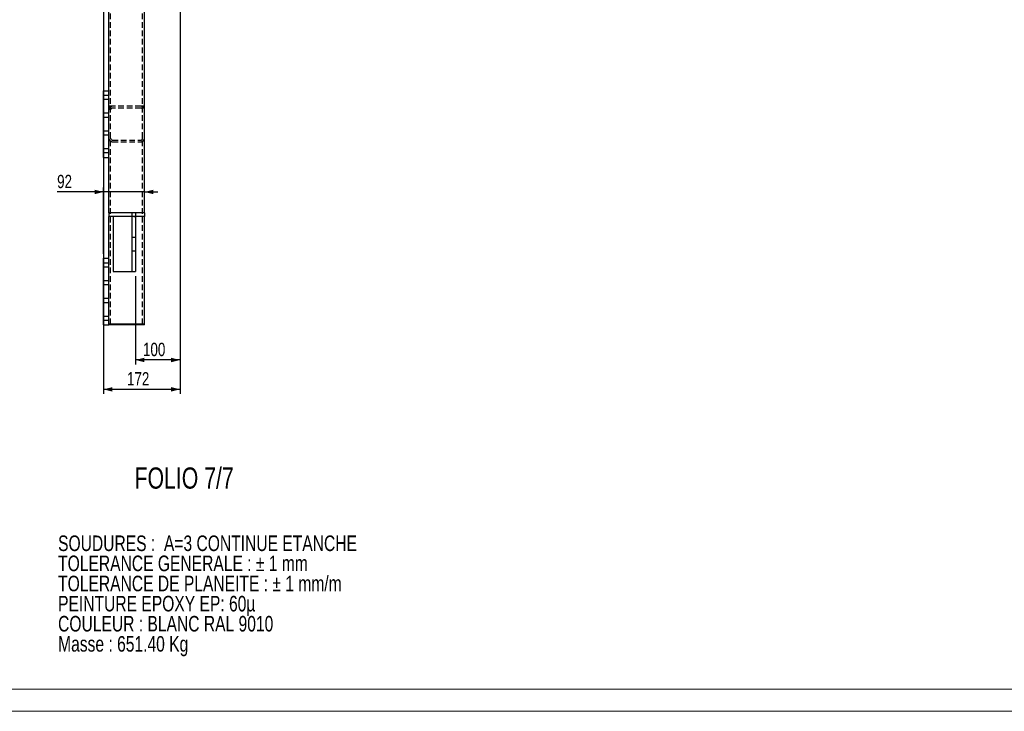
# Model space of a CAD drawing. Header units: millimetres. Extents: x 0 to 841, y 0 to 594.
# Tile 7 of 14: x 360 to 582, y 0 to 156. Entities that reach past the tile are written whole.
import ezdxf

# ---------------------------------------------------------------- set-up
doc = ezdxf.new("R2010")
doc.units = ezdxf.units.MM
doc.linetypes.add('HIDDEN', pattern=[1.905, 1.27, -0.635])
for name, color, linetype in [('COTES', 1, 'Continuous'), ('NOTES', 6, 'Continuous'), ('TRAIT-FINS', 9, 'Continuous'), ('TRAIT-TIRET', 2, 'HIDDEN')]:
    doc.layers.add(name, color=color, linetype=linetype)
doc.layers.add('TRAIT-FORT', color=4, linetype='Continuous', lineweight=25)
doc.styles.add('SLDTEXTSTYLE0', font='TXT', dxfattribs={"width": 0.75})
doc.dimstyles.new('SLDDIMSTYLE6', dxfattribs={"dimtxt": 3, "dimasz": 2, "dimexe": 0, "dimexo": 0.0625, "dimgap": 0.75, "dimtad": 1, "dimdec": 0, "dimlfac": 10, "dimrnd": 1e-09, "dimzin": 12, "dimdsep": 46, "dimtxsty": 'SLDTEXTSTYLE0', "dimsah": 1, "dimcen": 0.09, "dimadec": 0, "dimazin": 3, "dimtfac": 1, "dimtdec": 0, "dimtmove": 0, "dimatfit": 0, "dimfxl": 1, "dimfrac": 2, "dimtolj": 1, "dimtzin": 12, "dimarcsym": 0})
doc.dimstyles.new('SLDDIMSTYLE7', dxfattribs={"dimtxt": 3, "dimasz": 2, "dimexe": 0, "dimexo": 0.0625, "dimgap": 0.75, "dimtad": 1, "dimdec": 0, "dimlfac": 10, "dimrnd": 1e-09, "dimzin": 12, "dimdsep": 46, "dimtxsty": 'SLDTEXTSTYLE0', "dimsah": 1, "dimcen": 0.09, "dimadec": 0, "dimazin": 3, "dimtfac": 1, "dimtdec": 0, "dimtofl": 0, "dimtmove": 0, "dimatfit": 3, "dimfxl": 1, "dimfrac": 2, "dimtolj": 1, "dimtzin": 12, "dimarcsym": 0})

# ---------------------------------------------------------------- blocks, each defined once
blk = doc.blocks.new('SW_NOTE_0')
at = {"layer": 'NOTES', "color": 0, "char_height": 3.5, "attachment_point": 1, "style": 'SLDTEXTSTYLE0'}
for s, insert in [('SOUDURES :  A=3 CONTINUE ETANCHE', (0, 4.51)), ('TOLERANCE GENERALE : ± 1 mm', (0, -0.01)), ('TOLERANCE DE PLANEITE : ± 1 mm/m', (0, -4.54)), ('PEINTURE EPOXY EP: 60µ', (0, -9.07)), ('COULEUR : BLANC RAL 9010', (0, -13.59)), ('Masse : 651.40 Kg', (0, -18.12))]:
    blk.add_mtext(s, dxfattribs=dict(at, insert=insert))
blk = doc.blocks.new('_D_66')
at = {"layer": 'COTES', "color": 1, "transparency": 16777216}
for p, q in [((379.2, 102.94), (379.2, 117.85)), ((379.2, 116.85), (368.77, 116.85)), ((388.4, 116.85), (379.2, 116.85)), ((388.4, 116.85), (391.4, 116.85))]:
    blk.add_line(p, q, dxfattribs=at)
for points in [[(379.2, 116.85), (377.2, 117.35), (377.2, 116.35)], [(388.4, 116.85), (390.4, 116.35), (390.4, 117.35)]]:
    blk.add_solid(points, dxfattribs=at)
at = {"layer": 'COTES', "color": 1, "transparency": 16777216, "insert": (368.77, 120.71), "char_height": 3, "attachment_point": 1, "style": 'SLDTEXTSTYLE0'}
blk.add_mtext('92', dxfattribs=at)
blk = doc.blocks.new('_D_67')
at = {"layer": 'COTES', "color": 1, "transparency": 16777216}
for p, q in [((396.4, 171.74), (396.4, 71.44)), ((379.2, 167.64), (379.2, 71.44)), ((396.4, 72.44), (379.2, 72.44))]:
    blk.add_line(p, q, dxfattribs=at)
for points in [[(379.2, 72.44), (381.2, 71.94), (381.2, 72.94)], [(396.4, 72.44), (394.4, 72.94), (394.4, 71.94)]]:
    blk.add_solid(points, dxfattribs=at)
at = {"layer": 'COTES', "color": 1, "transparency": 16777216, "insert": (384.48, 76.31), "char_height": 3, "attachment_point": 1, "style": 'SLDTEXTSTYLE0'}
blk.add_mtext('172', dxfattribs=at)
blk = doc.blocks.new('_D_68')
at = {"layer": 'COTES', "color": 1, "transparency": 16777216}
for p, q in [((396.4, 171.74), (396.4, 78.05)), ((386.4, 97.94), (386.4, 78.05)), ((396.4, 79.05), (386.4, 79.05))]:
    blk.add_line(p, q, dxfattribs=at)
for points in [[(386.4, 79.05), (388.4, 78.55), (388.4, 79.55)], [(396.4, 79.05), (394.4, 79.55), (394.4, 78.55)]]:
    blk.add_solid(points, dxfattribs=at)
at = {"layer": 'COTES', "color": 1, "transparency": 16777216, "insert": (388.08, 82.92), "char_height": 3, "attachment_point": 1, "style": 'SLDTEXTSTYLE0'}
blk.add_mtext('100', dxfattribs=at)

msp = doc.modelspace()

# ---------------------------------------------------------------- linework, layer by layer
at = {"color": 7, "linetype": 'Continuous', "lineweight": 18}
for p, q in [((836, 5), (5, 5)), ((841, 0), (0, 0))]:
    msp.add_line(p, q, dxfattribs=at)
at = {"layer": 'TRAIT-FINS', "color": 7, "linetype": 'Continuous', "lineweight": 18}
for p, q in [((379.21, 138.64), (380.4, 138.64)), ((379.21, 138.64), (380.4, 138.64)), ((379.21, 138.64), (380.4, 138.64)), ((379.21, 138.64), (380.4, 138.64)), ((379.21, 137.64), (380.4, 137.64)), ((379.21, 137.64), (380.4, 137.64)), ((379.21, 137.64), (380.4, 137.64)), ((379.21, 137.64), (380.4, 137.64)), ((379.21, 134.64), (380.4, 134.64)), ((379.21, 134.64), (380.4, 134.64)), ((379.21, 134.64), (380.4, 134.64)), ((379.21, 134.64), (380.4, 134.64)), ((379.21, 133.64), (380.4, 133.64)), ((379.21, 133.64), (380.4, 133.64)), ((379.21, 133.64), (380.4, 133.64)), ((379.21, 133.64), (380.4, 133.64)), ((379.21, 130.64), (380.4, 130.64)), ((379.21, 130.64), (380.4, 130.64)), ((379.21, 130.64), (380.4, 130.64)), ((379.21, 130.64), (380.4, 130.64)), ((379.21, 129.64), (380.4, 129.64)), ((379.21, 129.64), (380.4, 129.64)), ((379.21, 129.64), (380.4, 129.64)), ((379.21, 129.64), (380.4, 129.64)), ((379.21, 126.64), (380.4, 126.64)), ((379.21, 126.64), (380.4, 126.64)), ((379.21, 126.64), (380.4, 126.64)), ((379.21, 126.64), (380.4, 126.64)), ((379.21, 125.64), (380.4, 125.64)), ((379.21, 125.64), (380.4, 125.64)), ((379.21, 125.64), (380.4, 125.64)), ((379.21, 125.64), (380.4, 125.64)), ((379.21, 100.94), (380.4, 100.94)), ((379.21, 100.94), (380.4, 100.94)), ((379.21, 99.94), (380.4, 99.94)), ((379.21, 99.94), (380.4, 99.94)), ((379.21, 96.94), (380.4, 96.94)), ((379.21, 96.94), (380.4, 96.94)), ((379.21, 95.94), (380.4, 95.94)), ((379.21, 95.94), (380.4, 95.94)), ((379.21, 92.94), (380.4, 92.94)), ((379.21, 92.94), (380.4, 92.94)), ((379.21, 91.94), (380.4, 91.94)), ((379.21, 91.94), (380.4, 91.94)), ((379.21, 88.94), (380.4, 88.94)), ((379.21, 88.94), (380.4, 88.94)), ((379.21, 87.94), (380.4, 87.94)), ((379.21, 87.94), (380.4, 87.94))]:
    msp.add_line(p, q, dxfattribs=at)
at = {"layer": 'TRAIT-FORT', "color": 4, "linetype": 'Continuous', "lineweight": 25}
for p, q in [((380.4, 112.14), (380.4, 171.34)), ((388.4, 112.14), (388.4, 171.34)), ((379.2, 124.64), (379.2, 139.64)), ((379.2, 139.64), (380.4, 139.64)), ((379.2, 124.64), (380.4, 124.64)), ((380.4, 112.14), (380.4, 111.34)), ((385.6, 112.14), (380.4, 112.14)), ((385.6, 111.34), (380.4, 111.34)), ((380.4, 101.94), (380.4, 111.34)), ((381.4, 111.34), (381.4, 98.94)), ((385.6, 112.14), (385.6, 111.34)), ((386.4, 112.14), (385.6, 112.14)), ((385.6, 111.34), (385.6, 98.94)), ((386.4, 111.34), (385.6, 111.34)), ((386, 111.34), (386.4, 111.34)), ((386.4, 112.14), (386.4, 111.34)), ((388.4, 112.14), (386.4, 112.14)), ((386.4, 111.34), (386.4, 98.94)), ((388.4, 111.34), (386.4, 111.34)), ((388.4, 112.14), (388.4, 111.34)), ((388.4, 87.14), (388.4, 111.34)), ((379.2, 86.94), (379.2, 101.94)), ((379.2, 101.94), (380.4, 101.94)), ((380.4, 86.94), (380.4, 101.94)), ((381.4, 98.94), (381.8, 98.94)), ((381.8, 98.94), (384.8, 98.94)), ((384.8, 98.94), (385.6, 98.94)), ((385.6, 98.94), (386, 98.94)), ((386, 98.94), (386.4, 98.94)), ((379.2, 86.94), (380.4, 86.94)), ((381.2, 87.14), (380.4, 87.14)), ((381.2, 86.94), (380.4, 86.94)), ((387.6, 87.14), (381.2, 87.14)), ((387.6, 86.94), (381.2, 86.94)), ((388.4, 87.14), (387.6, 87.14)), ((388.4, 86.94), (387.6, 86.94)), ((388.4, 86.94), (388.4, 87.14))]:
    msp.add_line(p, q, dxfattribs=at)
at = {"layer": 'TRAIT-TIRET', "color": 2}
for p, q in [((380.8, 87.14), (380.8, 171.34)), ((388, 87.14), (388, 171.34)), ((379.28, 138.56), (379.2, 138.64)), ((379.2, 137.64), (379.28, 137.71)), ((379.28, 138.14), (379.28, 138.56)), ((380.4, 138.56), (379.28, 138.56)), ((379.28, 137.71), (379.28, 138.14)), ((379.28, 137.71), (380.4, 137.71)), ((381.2, 136.14), (380.4, 136.14)), ((387.6, 136.14), (381.2, 136.14)), ((387.6, 135.74), (381.2, 135.74)), ((388.4, 136.14), (387.6, 136.14)), ((379.28, 134.56), (379.2, 134.64)), ((379.2, 133.64), (379.28, 133.71)), ((379.28, 134.14), (379.28, 134.56)), ((380.4, 134.56), (379.28, 134.56)), ((379.28, 133.71), (379.28, 134.14)), ((379.28, 133.71), (380.4, 133.71)), ((379.28, 130.56), (379.2, 130.64)), ((379.2, 129.64), (379.28, 129.71)), ((379.28, 130.14), (379.28, 130.56)), ((380.4, 130.56), (379.28, 130.56)), ((379.28, 129.71), (379.28, 130.14)), ((379.28, 129.71), (380.4, 129.71)), ((381.2, 128.54), (387.6, 128.54)), ((379.28, 126.56), (379.2, 126.64)), ((379.28, 126.14), (379.28, 126.56)), ((380.4, 126.56), (379.28, 126.56)), ((381.2, 128.14), (387.6, 128.14)), ((379.2, 125.64), (379.28, 125.71)), ((379.28, 125.71), (379.28, 126.14)), ((379.28, 125.71), (380.4, 125.71)), ((386.4, 106.64), (385.6, 106.64)), ((385.6, 103.64), (386.4, 103.64)), ((379.28, 100.86), (379.2, 100.94)), ((379.2, 99.94), (379.28, 100.01)), ((379.28, 100.44), (379.28, 100.86)), ((380.4, 100.86), (379.28, 100.86)), ((379.28, 100.01), (379.28, 100.44)), ((379.28, 100.01), (380.4, 100.01)), ((379.28, 96.86), (379.2, 96.94)), ((379.2, 95.94), (379.28, 96.01)), ((379.28, 96.44), (379.28, 96.86)), ((380.4, 96.86), (379.28, 96.86)), ((379.28, 96.01), (379.28, 96.44)), ((379.28, 96.01), (380.4, 96.01)), ((379.28, 92.86), (379.2, 92.94)), ((379.2, 91.94), (379.28, 92.01)), ((379.28, 92.44), (379.28, 92.86)), ((380.4, 92.86), (379.28, 92.86)), ((379.28, 92.01), (379.28, 92.44)), ((379.28, 92.01), (380.4, 92.01)), ((379.28, 88.86), (379.2, 88.94)), ((379.28, 88.44), (379.28, 88.86)), ((380.4, 88.86), (379.28, 88.86)), ((379.2, 87.94), (379.28, 88.01)), ((379.28, 88.01), (379.28, 88.44)), ((379.28, 88.01), (380.4, 88.01))]:
    msp.add_line(p, q, dxfattribs=at)
for centre, radius, start, end in [((381.2, 135.34), 0.8, 90, 180), ((381.2, 135.34), 0.4, 90, 180), ((387.6, 135.34), 0.8, 0, 90), ((387.6, 135.34), 0.4, 0, 90), ((381.2, 128.94), 0.8, 180, 270), ((381.2, 128.94), 0.4, 180, 270), ((387.6, 128.94), 0.8, 270, 0), ((387.6, 128.94), 0.4, 270, 0)]:
    msp.add_arc(centre, radius, start, end, dxfattribs=at)

# ---------------------------------------------------------------- block references
at = {"layer": 'NOTES', "color": 211}
msp.add_blockref('SW_NOTE_0', (368.99, 35.05), dxfattribs=at)

# ---------------------------------------------------------------- texts
at = {"layer": 'NOTES', "color": 211, "insert": (386.18, 54.87), "char_height": 4.762, "attachment_point": 1, "style": 'SLDTEXTSTYLE0'}
msp.add_mtext('FOLIO 7/7', dxfattribs=at)

# ---------------------------------------------------------------- dimensions: what is measured, and where the dimension line sits
at = {"layer": 'COTES', "color": 1}
for base, p1, p2, dimstyle, picture, middle in [((379.2, 72.44), (396.4, 172.74), (379.2, 168.64), 'SLDDIMSTYLE7', '_D_67', (387.8, 72.44)), ((386.4, 79.05), (396.4, 172.74), (386.4, 98.94), 'SLDDIMSTYLE7', '_D_68', (391.4, 79.05)), ((379.2, 116.85), (388.4, 86.94), (379.2, 101.94), 'SLDDIMSTYLE6', '_D_66', (370.98, 116.85))]:
    dim = msp.add_linear_dim(base=base, p1=p1, p2=p2, dimstyle=dimstyle, dxfattribs=at)
    dim.commit()
    dim.dimension.update_dxf_attribs({"geometry": picture, "text_midpoint": middle, "dimtype": 160})

doc.saveas('drawing.dxf')
